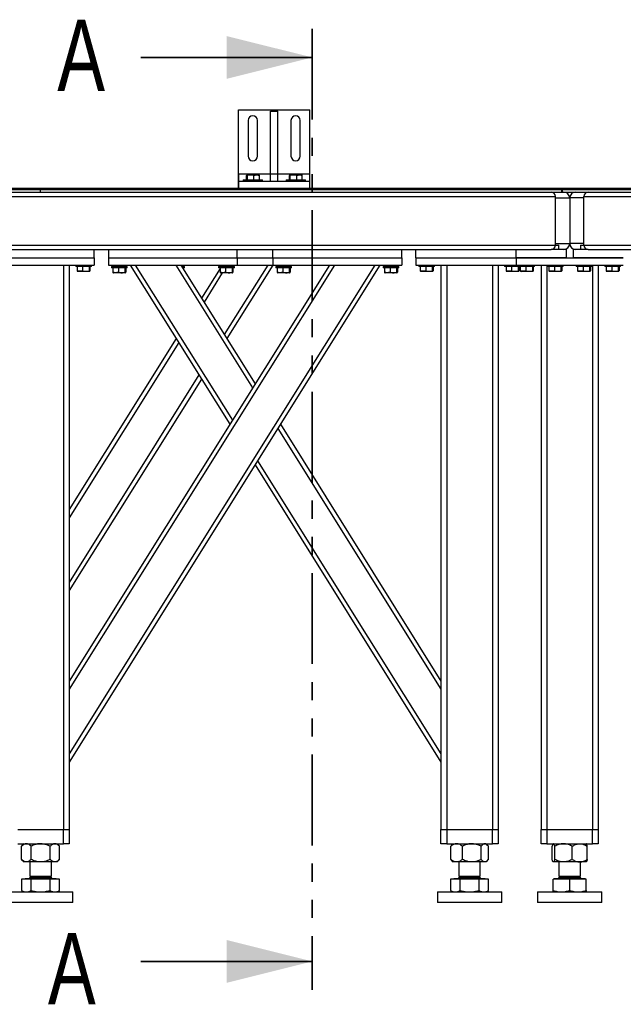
# Model space of a CAD drawing. Header units: millimetres. Extents: x 5 to 589, y 5 to 415.
# Tile 6 of 70: x 109 to 152, y 190 to 259. Entities that reach past the tile are written whole.
import ezdxf

# ---------------------------------------------------------------- set-up
doc = ezdxf.new("R2010")
doc.units = ezdxf.units.MM
doc.linetypes.add('PHANTOM', pattern=[12.7, 6.35, -1.27, 1.27, -1.27, 1.27, -1.27])
doc.layers.add('TRAIT-FORT', color=4, linetype='Continuous', lineweight=25)
doc.styles.add('SLDTEXTSTYLE0', font='TXT', dxfattribs={"width": 0.75})

msp = doc.modelspace()

# ---------------------------------------------------------------- linework, layer by layer
at = {"color": 7, "linetype": 'PHANTOM', "lineweight": 35}
msp.add_line((129.862, 258.035), (129.862, 190.763), dxfattribs=at)
at = {"color": 7, "linetype": 'Continuous', "lineweight": 35}
for p, q in [((117.862, 256.035), (129.862, 256.035)), ((117.862, 192.763), (129.862, 192.763))]:
    msp.add_line(p, q, dxfattribs=at)
for points in [[(129.862, 256.035), (123.862, 257.535), (123.862, 254.535)], [(129.862, 192.763), (123.862, 194.263), (123.862, 191.263)]]:
    msp.add_solid(points, dxfattribs=at)
at = {"layer": 'TRAIT-FORT', "color": 4, "linetype": 'Continuous', "lineweight": 25}
for p, q in [((124.695, 252.377), (129.695, 252.377)), ((124.695, 247.877), (124.695, 252.377)), ((126.945, 252.277), (127.445, 252.277)), ((126.945, 247.877), (126.945, 252.277)), ((127.445, 247.877), (127.445, 252.277)), ((129.695, 247.877), (129.695, 252.377)), ((125.37, 251.627), (125.37, 249.127)), ((126.02, 249.127), (126.02, 251.627)), ((128.37, 251.627), (128.37, 249.127)), ((129.02, 249.127), (129.02, 251.627)), ((124.695, 247.377), (124.695, 247.877)), ((124.695, 247.877), (124.695, 246.877)), ((124.695, 247.877), (126.945, 247.877)), ((125.037, 247.477), (125.037, 247.377)), ((125.037, 247.477), (126.387, 247.477)), ((125.26, 247.477), (125.26, 247.777)), ((125.308, 247.827), (125.284, 247.813)), ((125.308, 247.827), (126.116, 247.827)), ((125.321, 247.477), (125.321, 247.777)), ((125.773, 247.477), (125.773, 247.777)), ((126.14, 247.813), (126.116, 247.827)), ((126.164, 247.477), (126.164, 247.777)), ((126.387, 247.377), (126.387, 247.477)), ((126.945, 247.877), (127.445, 247.877)), ((126.945, 247.377), (126.945, 247.877)), ((127.445, 247.377), (127.445, 247.877)), ((127.445, 247.877), (129.695, 247.877)), ((128.037, 247.477), (128.037, 247.377)), ((128.037, 247.477), (129.387, 247.477)), ((128.26, 247.477), (128.26, 247.777)), ((128.308, 247.827), (128.284, 247.813)), ((128.308, 247.827), (129.116, 247.827)), ((128.321, 247.477), (128.321, 247.777)), ((128.773, 247.477), (128.773, 247.777)), ((129.14, 247.813), (129.116, 247.827)), ((129.164, 247.477), (129.164, 247.777)), ((129.387, 247.377), (129.387, 247.477)), ((129.695, 247.377), (129.695, 247.877)), ((73.345, 246.802), (110.861, 246.802)), ((98.612, 246.877), (158.362, 246.877)), ((98.612, 246.802), (158.362, 246.802)), ((110.861, 246.602), (110.861, 246.802)), ((110.862, 246.802), (147.312, 246.802)), ((110.862, 246.602), (110.862, 246.802)), ((124.695, 246.877), (124.695, 247.377)), ((124.695, 247.377), (129.695, 247.377)), ((126.945, 247.377), (127.445, 247.377)), ((129.695, 246.877), (129.695, 247.377)), ((147.312, 246.602), (147.312, 246.802)), ((147.362, 246.802), (211.362, 246.802)), ((147.362, 246.602), (147.362, 246.802)), ((73.345, 246.602), (110.861, 246.602)), ((73.462, 246.302), (146.862, 246.302)), ((110.861, 246.602), (110.862, 246.602)), ((110.862, 246.602), (147.312, 246.602)), ((146.862, 242.902), (146.862, 246.302)), ((146.862, 246.202), (147.862, 246.202)), ((147.312, 246.602), (147.362, 246.602)), ((147.362, 246.602), (211.362, 246.602)), ((147.862, 246.202), (147.862, 243.002)), ((148.862, 246.202), (147.862, 246.202)), ((148.862, 242.902), (148.862, 246.302)), ((148.862, 246.302), (206.362, 246.302)), ((73.462, 242.902), (146.862, 242.902)), ((73.762, 242.602), (146.562, 242.602)), ((114.612, 242.002), (114.612, 242.602)), ((115.612, 242.602), (115.612, 242.002)), ((124.612, 242.002), (124.612, 242.602)), ((127.112, 242.002), (127.112, 242.602)), ((136.112, 242.002), (136.112, 242.602)), ((137.112, 242.002), (137.112, 242.602)), ((144.112, 242.002), (144.112, 242.602)), ((147.612, 242.602), (146.562, 242.602)), ((146.612, 242.606), (146.612, 242.602)), ((147.112, 242.867), (146.86, 242.867)), ((146.862, 243.002), (147.862, 243.002)), ((146.862, 242.902), (147.075, 242.902)), ((147.075, 242.902), (147.077, 242.902)), ((147.112, 242.867), (147.077, 242.902)), ((147.112, 242.602), (147.112, 242.867)), ((147.612, 242.602), (147.612, 242.002)), ((148.862, 243.002), (147.862, 243.002)), ((149.162, 242.602), (148.112, 242.602)), ((148.112, 242.602), (148.112, 242.002)), ((148.647, 242.902), (148.612, 242.867)), ((148.612, 242.867), (148.612, 242.602)), ((148.864, 242.867), (148.612, 242.867)), ((148.647, 242.902), (148.862, 242.902)), ((148.862, 242.902), (206.362, 242.902)), ((149.112, 242.602), (149.112, 242.606)), ((149.162, 242.602), (206.362, 242.602)), ((107.112, 242.002), (114.612, 242.002)), ((114.612, 242.002), (114.612, 241.502)), ((115.612, 242.002), (115.612, 241.502)), ((115.612, 242.002), (124.612, 242.002)), ((124.612, 242.002), (124.612, 241.502)), ((124.612, 242.002), (127.112, 242.002)), ((127.112, 242.002), (136.112, 242.002)), ((127.112, 242.002), (127.112, 241.502)), ((136.112, 242.002), (136.112, 241.502)), ((137.112, 242.002), (144.112, 242.002)), ((137.112, 242.002), (137.112, 241.502)), ((144.112, 242.002), (151.612, 242.002)), ((144.112, 242.002), (144.112, 241.502)), ((147.612, 242.002), (144.112, 242.002)), ((151.612, 242.002), (148.112, 242.002)), ((107.112, 241.502), (114.612, 241.502)), ((112.462, 241.502), (112.462, 202.002)), ((112.862, 241.502), (112.862, 202.002)), ((134.242, 241.502), (112.862, 207.288)), ((134.595, 241.502), (112.862, 206.721)), ((131.412, 241.502), (112.862, 211.817)), ((131.058, 241.502), (112.862, 212.383)), ((113.312, 241.502), (113.312, 241.402)), ((114.412, 241.402), (113.312, 241.402)), ((113.41, 241.402), (113.41, 241.102)), ((113.801, 241.402), (113.801, 241.102)), ((114.253, 241.402), (114.253, 241.102)), ((114.314, 241.402), (114.314, 241.102)), ((114.412, 241.402), (114.412, 241.502)), ((115.612, 241.502), (124.612, 241.502)), ((115.812, 241.402), (115.812, 241.302)), ((116.912, 241.402), (115.812, 241.402)), ((116.912, 241.302), (115.812, 241.302)), ((115.91, 241.302), (115.91, 241.002)), ((116.112, 241.502), (116.112, 241.402)), ((116.301, 241.302), (116.301, 241.002)), ((116.612, 241.402), (116.612, 241.502)), ((116.753, 241.302), (116.753, 241.002)), ((116.814, 241.302), (116.814, 241.002)), ((116.912, 241.302), (116.912, 241.402)), ((117.129, 241.502), (124.093, 230.356)), ((117.482, 241.502), (124.27, 230.639)), ((120.312, 241.502), (125.685, 232.904)), ((120.666, 241.502), (125.862, 233.187)), ((120.912, 241.402), (120.729, 241.402)), ((120.912, 241.302), (120.791, 241.302)), ((120.814, 241.302), (120.814, 241.265)), ((120.912, 241.302), (120.912, 241.402)), ((123.41, 241.265), (122.112, 239.188)), ((123.312, 241.402), (123.312, 241.302)), ((124.412, 241.402), (123.312, 241.402)), ((124.412, 241.302), (123.312, 241.302)), ((123.41, 241.302), (123.41, 241.002)), ((123.558, 241.502), (123.495, 241.402)), ((123.612, 241.502), (123.612, 241.402)), ((126.742, 241.502), (123.704, 236.641)), ((123.801, 241.302), (123.801, 241.002)), ((127.095, 241.502), (123.881, 236.358)), ((124.112, 241.402), (124.112, 241.502)), ((124.253, 241.302), (124.253, 241.002)), ((124.314, 241.302), (124.314, 241.002)), ((124.412, 241.302), (124.412, 241.402)), ((124.612, 241.502), (127.112, 241.502)), ((127.112, 241.502), (136.112, 241.502)), ((127.312, 241.402), (127.312, 241.302)), ((128.412, 241.402), (127.312, 241.402)), ((128.412, 241.302), (127.312, 241.302)), ((127.41, 241.302), (127.41, 241.002)), ((127.612, 241.502), (127.612, 241.402)), ((127.801, 241.302), (127.801, 241.002)), ((128.112, 241.402), (128.112, 241.502)), ((128.253, 241.302), (128.253, 241.002)), ((128.314, 241.302), (128.314, 241.002)), ((128.412, 241.302), (128.412, 241.402)), ((134.812, 241.402), (134.812, 241.302)), ((135.912, 241.402), (134.812, 241.402)), ((135.912, 241.302), (134.812, 241.302)), ((134.91, 241.302), (134.91, 241.002)), ((135.112, 241.502), (135.112, 241.402)), ((135.301, 241.302), (135.301, 241.002)), ((135.612, 241.402), (135.612, 241.502)), ((135.753, 241.302), (135.753, 241.002)), ((135.814, 241.302), (135.814, 241.002)), ((135.912, 241.302), (135.912, 241.402)), ((137.112, 241.502), (144.112, 241.502)), ((137.312, 241.502), (137.312, 241.402)), ((138.412, 241.402), (137.312, 241.402)), ((137.41, 241.402), (137.41, 241.102)), ((137.801, 241.402), (137.801, 241.102)), ((138.253, 241.402), (138.253, 241.102)), ((138.314, 241.402), (138.314, 241.102)), ((138.412, 241.402), (138.412, 241.502)), ((138.862, 241.502), (138.862, 202.002)), ((139.262, 241.502), (139.262, 202.002)), ((142.462, 241.502), (142.462, 202.002)), ((142.862, 241.502), (142.862, 202.002)), ((143.312, 241.502), (143.312, 241.402)), ((144.314, 241.402), (143.312, 241.402)), ((143.41, 241.402), (143.41, 241.102)), ((143.801, 241.402), (143.801, 241.102)), ((144.112, 241.502), (151.612, 241.502)), ((144.253, 241.402), (144.253, 241.102)), ((144.312, 241.502), (144.312, 241.402)), ((145.412, 241.402), (144.312, 241.402)), ((144.314, 241.402), (144.314, 241.102)), ((144.41, 241.402), (144.41, 241.102)), ((144.801, 241.402), (144.801, 241.102)), ((145.253, 241.402), (145.253, 241.102)), ((145.314, 241.402), (145.314, 241.102)), ((145.412, 241.402), (145.412, 241.502)), ((145.862, 241.502), (145.862, 202.002)), ((146.262, 241.502), (146.262, 202.002)), ((146.312, 241.502), (146.312, 241.402)), ((147.412, 241.402), (146.312, 241.402)), ((146.41, 241.402), (146.41, 241.102)), ((146.801, 241.402), (146.801, 241.102)), ((147.253, 241.402), (147.253, 241.102)), ((147.314, 241.402), (147.314, 241.102)), ((147.412, 241.402), (147.412, 241.502)), ((148.312, 241.502), (148.312, 241.402)), ((149.412, 241.402), (148.312, 241.402)), ((148.41, 241.402), (148.41, 241.102)), ((148.801, 241.402), (148.801, 241.102)), ((149.253, 241.402), (149.253, 241.102)), ((149.314, 241.402), (149.314, 241.102)), ((149.412, 241.402), (149.412, 241.502)), ((149.462, 241.502), (149.462, 202.002)), ((149.862, 241.502), (149.862, 202.002)), ((150.312, 241.502), (150.312, 241.402)), ((151.412, 241.402), (150.312, 241.402)), ((150.41, 241.402), (150.41, 241.102)), ((150.801, 241.402), (150.801, 241.102)), ((151.253, 241.402), (151.253, 241.102)), ((151.314, 241.402), (151.314, 241.102)), ((151.412, 241.402), (151.412, 241.502)), ((113.434, 241.066), (113.458, 241.052)), ((114.266, 241.052), (113.458, 241.052)), ((114.266, 241.052), (114.29, 241.066)), ((115.934, 240.966), (115.958, 240.952)), ((116.766, 240.952), (115.958, 240.952)), ((116.766, 240.952), (116.79, 240.966)), ((123.568, 240.952), (122.289, 238.905)), ((123.434, 240.966), (123.458, 240.952)), ((124.266, 240.952), (123.458, 240.952)), ((124.266, 240.952), (124.29, 240.966)), ((127.434, 240.966), (127.458, 240.952)), ((128.266, 240.952), (127.458, 240.952)), ((128.266, 240.952), (128.29, 240.966)), ((134.934, 240.966), (134.958, 240.952)), ((135.766, 240.952), (134.958, 240.952)), ((135.766, 240.952), (135.79, 240.966)), ((137.434, 241.066), (137.458, 241.052)), ((138.266, 241.052), (137.458, 241.052)), ((138.266, 241.052), (138.29, 241.066)), ((143.434, 241.066), (143.458, 241.052)), ((144.266, 241.052), (143.458, 241.052)), ((144.266, 241.052), (144.29, 241.066)), ((144.434, 241.066), (144.458, 241.052)), ((145.266, 241.052), (144.458, 241.052)), ((145.266, 241.052), (145.29, 241.066)), ((146.434, 241.066), (146.458, 241.052)), ((147.266, 241.052), (146.458, 241.052)), ((147.266, 241.052), (147.29, 241.066)), ((148.434, 241.066), (148.458, 241.052)), ((149.266, 241.052), (148.458, 241.052)), ((149.266, 241.052), (149.29, 241.066)), ((150.434, 241.066), (150.458, 241.052)), ((151.266, 241.052), (150.458, 241.052)), ((151.266, 241.052), (151.29, 241.066)), ((120.343, 236.358), (112.862, 224.385)), ((120.52, 236.075), (112.862, 223.819)), ((121.935, 233.81), (112.862, 219.29)), ((122.112, 233.527), (112.862, 218.724)), ((127.631, 230.356), (138.862, 212.383)), ((127.454, 230.073), (138.862, 211.817)), ((125.862, 227.526), (138.862, 206.721)), ((126.039, 227.809), (138.862, 207.288)), ((109.262, 202.002), (112.462, 202.002)), ((112.462, 201.002), (112.462, 202.002)), ((112.462, 202.002), (112.862, 202.002)), ((112.862, 202.002), (112.862, 201.002)), ((138.862, 201.002), (138.862, 202.002)), ((138.862, 202.002), (139.262, 202.002)), ((139.262, 202.002), (139.262, 201.002)), ((139.262, 202.002), (142.462, 202.002)), ((142.462, 201.002), (142.462, 202.002)), ((142.462, 202.002), (142.862, 202.002)), ((142.862, 202.002), (142.862, 201.002)), ((145.862, 201.002), (145.862, 202.002)), ((145.862, 202.002), (146.262, 202.002)), ((146.262, 202.002), (146.262, 201.002)), ((146.262, 202.002), (149.462, 202.002)), ((149.462, 201.002), (149.462, 202.002)), ((149.462, 202.002), (149.862, 202.002)), ((149.862, 202.002), (149.862, 201.002)), ((109.262, 201.002), (112.462, 201.002)), ((109.712, 201.002), (109.534, 200.824)), ((109.534, 199.9), (109.534, 200.824)), ((110.198, 199.9), (110.198, 200.824)), ((111.526, 199.9), (111.526, 200.824)), ((112.19, 200.824), (112.012, 201.002)), ((112.19, 199.9), (112.19, 200.824)), ((112.862, 201.002), (112.462, 201.002)), ((139.262, 201.002), (138.862, 201.002)), ((139.262, 201.002), (142.462, 201.002)), ((139.547, 199.9), (139.547, 200.824)), ((139.712, 201.002), (139.62, 200.91)), ((140.361, 199.9), (140.361, 200.824)), ((141.677, 199.9), (141.677, 200.824)), ((142.106, 200.908), (142.012, 201.002)), ((142.177, 199.9), (142.177, 200.824)), ((142.862, 201.002), (142.462, 201.002)), ((146.262, 201.002), (145.862, 201.002)), ((146.262, 201.002), (149.462, 201.002)), ((146.632, 199.9), (146.632, 200.824)), ((146.712, 201.002), (146.701, 200.991)), ((146.813, 199.9), (146.813, 200.824)), ((148.043, 199.9), (148.043, 200.824)), ((149.023, 200.991), (149.012, 201.002)), ((149.092, 199.9), (149.092, 200.824)), ((149.862, 201.002), (149.462, 201.002)), ((109.534, 199.9), (109.712, 199.722)), ((112.012, 199.722), (112.19, 199.9)), ((109.866, 199.722), (109.712, 199.722)), ((110.862, 199.722), (109.866, 199.722)), ((110.112, 199.722), (110.112, 198.737)), ((111.858, 199.722), (110.862, 199.722)), ((111.612, 198.737), (111.612, 199.722)), ((112.012, 199.722), (111.858, 199.722)), ((139.62, 199.814), (139.712, 199.722)), ((139.954, 199.722), (139.712, 199.722)), ((141.019, 199.722), (139.954, 199.722)), ((140.112, 199.722), (140.112, 198.737)), ((141.927, 199.722), (141.019, 199.722)), ((141.612, 198.737), (141.612, 199.722)), ((142.012, 199.722), (141.927, 199.722)), ((142.012, 199.722), (142.106, 199.816)), ((146.701, 199.733), (146.712, 199.722)), ((146.723, 199.722), (146.712, 199.722)), ((147.428, 199.722), (146.723, 199.722)), ((147.112, 199.722), (147.112, 198.737)), ((148.568, 199.722), (147.428, 199.722)), ((149.012, 199.722), (148.568, 199.722)), ((148.612, 198.737), (148.612, 199.722)), ((149.012, 199.722), (149.023, 199.733)), ((109.534, 198.522), (109.534, 197.73)), ((110.198, 198.522), (109.534, 198.522)), ((109.794, 198.557), (109.759, 198.522)), ((109.794, 198.562), (109.794, 198.557)), ((109.794, 198.562), (111.929, 198.562)), ((109.794, 198.557), (111.929, 198.557)), ((110.207, 198.737), (110.112, 198.642)), ((110.112, 198.737), (111.612, 198.737)), ((110.112, 198.642), (110.112, 198.612)), ((110.112, 198.642), (110.487, 198.642)), ((110.112, 198.612), (111.612, 198.612)), ((110.198, 197.73), (110.198, 198.522)), ((111.526, 198.522), (110.198, 198.522)), ((110.487, 198.642), (111.612, 198.642)), ((111.612, 198.642), (111.517, 198.737)), ((111.526, 197.73), (111.526, 198.522)), ((112.19, 198.522), (111.526, 198.522)), ((111.612, 198.612), (111.612, 198.642)), ((111.929, 198.557), (111.929, 198.562)), ((111.964, 198.522), (111.929, 198.557)), ((112.19, 197.73), (112.19, 198.522)), ((139.534, 198.522), (139.534, 197.73)), ((140.198, 198.522), (139.534, 198.522)), ((139.794, 198.557), (139.759, 198.522)), ((139.794, 198.562), (139.794, 198.557)), ((139.794, 198.562), (141.929, 198.562)), ((139.794, 198.557), (141.929, 198.557)), ((140.207, 198.737), (140.112, 198.642)), ((140.112, 198.737), (141.612, 198.737)), ((140.112, 198.642), (140.112, 198.612)), ((140.112, 198.642), (140.487, 198.642)), ((140.112, 198.612), (141.612, 198.612)), ((140.198, 197.73), (140.198, 198.522)), ((141.526, 198.522), (140.198, 198.522)), ((140.487, 198.642), (141.612, 198.642)), ((141.612, 198.642), (141.517, 198.737)), ((141.526, 197.73), (141.526, 198.522)), ((142.19, 198.522), (141.526, 198.522)), ((141.612, 198.612), (141.612, 198.642)), ((141.929, 198.557), (141.929, 198.562)), ((141.964, 198.522), (141.929, 198.557)), ((142.19, 197.73), (142.19, 198.522)), ((146.712, 197.73), (146.712, 198.522)), ((147.862, 198.522), (146.712, 198.522)), ((146.794, 198.557), (146.759, 198.522)), ((146.794, 198.562), (146.794, 198.557)), ((146.794, 198.562), (148.929, 198.562)), ((146.794, 198.557), (148.929, 198.557)), ((147.207, 198.737), (147.112, 198.642)), ((147.112, 198.737), (148.612, 198.737)), ((147.112, 198.642), (147.112, 198.612)), ((147.112, 198.642), (148.612, 198.642)), ((147.112, 198.612), (148.612, 198.612)), ((147.862, 197.73), (147.862, 198.522)), ((149.012, 198.522), (147.862, 198.522)), ((148.612, 198.642), (148.517, 198.737)), ((148.612, 198.612), (148.612, 198.642)), ((148.929, 198.557), (148.929, 198.562)), ((148.964, 198.522), (148.929, 198.557)), ((149.012, 197.73), (149.012, 198.522)), ((108.612, 197.627), (113.112, 197.627)), ((109.534, 197.73), (109.712, 197.627)), ((112.012, 197.627), (112.19, 197.73)), ((113.112, 196.877), (113.112, 197.627)), ((138.612, 197.627), (138.612, 196.877)), ((138.612, 197.627), (143.112, 197.627)), ((139.534, 197.73), (139.712, 197.627)), ((142.012, 197.627), (142.19, 197.73)), ((143.112, 196.877), (143.112, 197.627)), ((145.612, 197.627), (145.612, 196.877)), ((145.612, 197.627), (147.862, 197.627)), ((147.862, 197.627), (150.112, 197.627)), ((150.112, 196.877), (150.112, 197.627)), ((113.112, 196.877), (108.612, 196.877)), ((143.112, 196.877), (138.612, 196.877)), ((150.112, 196.877), (145.612, 196.877))]:
    msp.add_line(p, q, dxfattribs=at)
for centre, radius, start, end in [((125.695, 251.627), 0.325, 0, 180), ((128.695, 251.627), 0.325, 0, 180), ((125.695, 249.127), 0.325, 180, 0), ((128.695, 249.127), 0.325, 180, 0), ((146.562, 246.302), 0.3, 0, 90), ((147.462, 246.202), 0.4, 0, 90), ((148.262, 246.202), 0.4, 90, 180), ((149.162, 246.302), 0.3, 90, 180), ((146.562, 242.902), 0.3, 270, 0), ((147.462, 243.002), 0.4, 270, 0), ((148.262, 243.002), 0.4, 180, 270), ((149.162, 242.902), 0.3, 180, 270), ((110.062, 198.612), 0.05, 270, 0), ((111.662, 198.612), 0.05, 180, 270), ((140.062, 198.612), 0.05, 270, 0), ((141.662, 198.612), 0.05, 180, 270), ((147.062, 198.612), 0.05, 270, 0), ((148.662, 198.612), 0.05, 180, 270)]:
    msp.add_arc(centre, radius, start, end, dxfattribs=at)
for points, knots in [([(125.321, 247.777), (125.313, 247.792), (125.3, 247.817), (125.282, 247.815), (125.269, 247.797), (125.262, 247.781), (125.26, 247.777)], [0, 0, 0, 0, 0.385549, 0.637642, 0.896546, 1, 1, 1, 1]), ([(125.773, 247.777), (125.733, 247.788), (125.654, 247.81), (125.536, 247.818), (125.424, 247.806), (125.355, 247.787), (125.321, 247.777)], [0, 0, 0, 0, 0.264605, 0.534948, 0.765343, 1, 1, 1, 1]), ([(125.773, 247.777), (125.807, 247.788), (125.875, 247.81), (125.977, 247.818), (126.074, 247.806), (126.134, 247.787), (126.164, 247.777)], [0, 0, 0, 0, 0.264605, 0.534948, 0.765343, 1, 1, 1, 1]), ([(126.164, 247.777), (126.156, 247.795), (126.148, 247.813), (126.14, 247.813), (126.14, 247.813)], [0, 0, 0, 0, 0.977492, 1, 1, 1, 1]), ([(128.321, 247.777), (128.313, 247.792), (128.3, 247.817), (128.282, 247.815), (128.269, 247.797), (128.262, 247.781), (128.26, 247.777)], [0, 0, 0, 0, 0.385549, 0.637642, 0.896546, 1, 1, 1, 1]), ([(128.773, 247.777), (128.733, 247.788), (128.654, 247.81), (128.536, 247.818), (128.424, 247.806), (128.355, 247.787), (128.321, 247.777)], [0, 0, 0, 0, 0.264605, 0.534948, 0.765343, 1, 1, 1, 1]), ([(128.773, 247.777), (128.807, 247.788), (128.875, 247.81), (128.977, 247.818), (129.074, 247.806), (129.134, 247.787), (129.164, 247.777)], [0, 0, 0, 0, 0.264605, 0.534948, 0.765343, 1, 1, 1, 1]), ([(129.164, 247.777), (129.156, 247.795), (129.148, 247.813), (129.14, 247.813), (129.14, 247.813)], [0, 0, 0, 0, 0.977492, 1, 1, 1, 1]), ([(113.41, 241.102), (113.418, 241.084), (113.425, 241.066), (113.434, 241.067), (113.434, 241.067)], [0, 0, 0, 0, 0.977492, 1, 1, 1, 1]), ([(113.801, 241.102), (113.767, 241.091), (113.699, 241.069), (113.597, 241.061), (113.5, 241.073), (113.44, 241.092), (113.41, 241.102)], [0, 0, 0, 0, 0.264605, 0.534948, 0.765343, 1, 1, 1, 1]), ([(113.801, 241.102), (113.841, 241.091), (113.92, 241.069), (114.037, 241.061), (114.15, 241.073), (114.219, 241.092), (114.253, 241.102)], [0, 0, 0, 0, 0.2646049, 0.5349477, 0.7653431, 1, 1, 1, 1]), ([(114.253, 241.102), (114.261, 241.087), (114.274, 241.062), (114.292, 241.064), (114.305, 241.082), (114.312, 241.098), (114.314, 241.102)], [0, 0, 0, 0, 0.385549, 0.637642, 0.896546, 1, 1, 1, 1]), ([(115.91, 241.002), (115.918, 240.984), (115.925, 240.966), (115.934, 240.967), (115.934, 240.967)], [0, 0, 0, 0, 0.977492, 1, 1, 1, 1]), ([(116.301, 241.002), (116.267, 240.991), (116.199, 240.969), (116.097, 240.961), (116, 240.973), (115.94, 240.992), (115.91, 241.002)], [0, 0, 0, 0, 0.264605, 0.534948, 0.765343, 1, 1, 1, 1]), ([(116.301, 241.002), (116.341, 240.991), (116.42, 240.969), (116.537, 240.961), (116.65, 240.973), (116.719, 240.992), (116.753, 241.002)], [0, 0, 0, 0, 0.2646049, 0.5349477, 0.7653431, 1, 1, 1, 1]), ([(116.753, 241.002), (116.761, 240.987), (116.774, 240.962), (116.792, 240.964), (116.805, 240.982), (116.812, 240.998), (116.814, 241.002)], [0, 0, 0, 0, 0.385549, 0.637642, 0.896546, 1, 1, 1, 1]), ([(123.41, 241.002), (123.418, 240.984), (123.425, 240.966), (123.434, 240.967), (123.434, 240.967)], [0, 0, 0, 0, 0.977492, 1, 1, 1, 1]), ([(123.801, 241.002), (123.767, 240.991), (123.699, 240.969), (123.597, 240.961), (123.5, 240.973), (123.44, 240.992), (123.41, 241.002)], [0, 0, 0, 0, 0.264605, 0.534948, 0.765343, 1, 1, 1, 1]), ([(123.801, 241.002), (123.841, 240.991), (123.92, 240.969), (124.037, 240.961), (124.15, 240.973), (124.219, 240.992), (124.253, 241.002)], [0, 0, 0, 0, 0.2646049, 0.5349477, 0.7653431, 1, 1, 1, 1]), ([(124.253, 241.002), (124.261, 240.987), (124.274, 240.962), (124.292, 240.964), (124.305, 240.982), (124.312, 240.998), (124.314, 241.002)], [0, 0, 0, 0, 0.385549, 0.637642, 0.896546, 1, 1, 1, 1]), ([(127.41, 241.002), (127.418, 240.984), (127.425, 240.966), (127.434, 240.967), (127.434, 240.967)], [0, 0, 0, 0, 0.977492, 1, 1, 1, 1]), ([(127.801, 241.002), (127.767, 240.991), (127.699, 240.969), (127.597, 240.961), (127.5, 240.973), (127.44, 240.992), (127.41, 241.002)], [0, 0, 0, 0, 0.264605, 0.534948, 0.765343, 1, 1, 1, 1]), ([(127.801, 241.002), (127.841, 240.991), (127.92, 240.969), (128.037, 240.961), (128.15, 240.973), (128.219, 240.992), (128.253, 241.002)], [0, 0, 0, 0, 0.2646049, 0.5349477, 0.7653431, 1, 1, 1, 1]), ([(128.253, 241.002), (128.261, 240.987), (128.274, 240.962), (128.292, 240.964), (128.305, 240.982), (128.312, 240.998), (128.314, 241.002)], [0, 0, 0, 0, 0.385549, 0.637642, 0.896546, 1, 1, 1, 1]), ([(134.91, 241.002), (134.918, 240.984), (134.925, 240.966), (134.934, 240.967), (134.934, 240.967)], [0, 0, 0, 0, 0.977492, 1, 1, 1, 1]), ([(135.301, 241.002), (135.267, 240.991), (135.199, 240.969), (135.097, 240.961), (135, 240.973), (134.94, 240.992), (134.91, 241.002)], [0, 0, 0, 0, 0.264605, 0.534948, 0.765343, 1, 1, 1, 1]), ([(135.301, 241.002), (135.341, 240.991), (135.42, 240.969), (135.537, 240.961), (135.65, 240.973), (135.719, 240.992), (135.753, 241.002)], [0, 0, 0, 0, 0.2646049, 0.5349477, 0.7653431, 1, 1, 1, 1]), ([(135.753, 241.002), (135.761, 240.987), (135.774, 240.962), (135.792, 240.964), (135.805, 240.982), (135.812, 240.998), (135.814, 241.002)], [0, 0, 0, 0, 0.385549, 0.637642, 0.896546, 1, 1, 1, 1]), ([(137.41, 241.102), (137.418, 241.084), (137.425, 241.066), (137.434, 241.067), (137.434, 241.067)], [0, 0, 0, 0, 0.977492, 1, 1, 1, 1]), ([(137.801, 241.102), (137.767, 241.091), (137.699, 241.069), (137.597, 241.061), (137.5, 241.073), (137.44, 241.092), (137.41, 241.102)], [0, 0, 0, 0, 0.264605, 0.534948, 0.765343, 1, 1, 1, 1]), ([(137.801, 241.102), (137.841, 241.091), (137.92, 241.069), (138.037, 241.061), (138.15, 241.073), (138.219, 241.092), (138.253, 241.102)], [0, 0, 0, 0, 0.2646049, 0.5349477, 0.7653431, 1, 1, 1, 1]), ([(138.253, 241.102), (138.261, 241.087), (138.274, 241.062), (138.292, 241.064), (138.305, 241.082), (138.312, 241.098), (138.314, 241.102)], [0, 0, 0, 0, 0.385549, 0.637642, 0.896546, 1, 1, 1, 1]), ([(143.41, 241.102), (143.418, 241.084), (143.425, 241.066), (143.434, 241.067), (143.434, 241.067)], [0, 0, 0, 0, 0.977492, 1, 1, 1, 1]), ([(143.801, 241.102), (143.767, 241.091), (143.699, 241.069), (143.597, 241.061), (143.5, 241.073), (143.44, 241.092), (143.41, 241.102)], [0, 0, 0, 0, 0.264605, 0.534948, 0.765343, 1, 1, 1, 1]), ([(143.801, 241.102), (143.841, 241.091), (143.92, 241.069), (144.037, 241.061), (144.15, 241.073), (144.219, 241.092), (144.253, 241.102)], [0, 0, 0, 0, 0.2646049, 0.5349477, 0.7653431, 1, 1, 1, 1]), ([(144.253, 241.102), (144.261, 241.087), (144.274, 241.062), (144.292, 241.064), (144.305, 241.082), (144.312, 241.098), (144.314, 241.102)], [0, 0, 0, 0, 0.385549, 0.637642, 0.896546, 1, 1, 1, 1]), ([(144.41, 241.102), (144.418, 241.084), (144.425, 241.066), (144.434, 241.067), (144.434, 241.067)], [0, 0, 0, 0, 0.977492, 1, 1, 1, 1]), ([(144.801, 241.102), (144.767, 241.091), (144.699, 241.069), (144.597, 241.061), (144.5, 241.073), (144.44, 241.092), (144.41, 241.102)], [0, 0, 0, 0, 0.264605, 0.534948, 0.765343, 1, 1, 1, 1]), ([(144.801, 241.102), (144.841, 241.091), (144.92, 241.069), (145.037, 241.061), (145.15, 241.073), (145.219, 241.092), (145.253, 241.102)], [0, 0, 0, 0, 0.2646049, 0.5349477, 0.7653431, 1, 1, 1, 1]), ([(145.253, 241.102), (145.261, 241.087), (145.274, 241.062), (145.292, 241.064), (145.305, 241.082), (145.312, 241.098), (145.314, 241.102)], [0, 0, 0, 0, 0.385549, 0.637642, 0.896546, 1, 1, 1, 1]), ([(146.41, 241.102), (146.418, 241.084), (146.425, 241.066), (146.434, 241.067), (146.434, 241.067)], [0, 0, 0, 0, 0.977492, 1, 1, 1, 1]), ([(146.801, 241.102), (146.767, 241.091), (146.699, 241.069), (146.597, 241.061), (146.5, 241.073), (146.44, 241.092), (146.41, 241.102)], [0, 0, 0, 0, 0.264605, 0.534948, 0.765343, 1, 1, 1, 1]), ([(146.801, 241.102), (146.841, 241.091), (146.92, 241.069), (147.037, 241.061), (147.15, 241.073), (147.219, 241.092), (147.253, 241.102)], [0, 0, 0, 0, 0.2646049, 0.5349477, 0.7653431, 1, 1, 1, 1]), ([(147.253, 241.102), (147.261, 241.087), (147.274, 241.062), (147.292, 241.064), (147.305, 241.082), (147.312, 241.098), (147.314, 241.102)], [0, 0, 0, 0, 0.385549, 0.637642, 0.896546, 1, 1, 1, 1]), ([(148.41, 241.102), (148.418, 241.084), (148.425, 241.066), (148.434, 241.067), (148.434, 241.067)], [0, 0, 0, 0, 0.977492, 1, 1, 1, 1]), ([(148.801, 241.102), (148.767, 241.091), (148.699, 241.069), (148.597, 241.061), (148.5, 241.073), (148.44, 241.092), (148.41, 241.102)], [0, 0, 0, 0, 0.264605, 0.534948, 0.765343, 1, 1, 1, 1]), ([(148.801, 241.102), (148.841, 241.091), (148.92, 241.069), (149.037, 241.061), (149.15, 241.073), (149.219, 241.092), (149.253, 241.102)], [0, 0, 0, 0, 0.2646049, 0.5349477, 0.7653431, 1, 1, 1, 1]), ([(149.253, 241.102), (149.261, 241.087), (149.274, 241.062), (149.292, 241.064), (149.305, 241.082), (149.312, 241.098), (149.314, 241.102)], [0, 0, 0, 0, 0.385549, 0.637642, 0.896546, 1, 1, 1, 1]), ([(150.41, 241.102), (150.418, 241.084), (150.425, 241.066), (150.434, 241.067), (150.434, 241.067)], [0, 0, 0, 0, 0.977492, 1, 1, 1, 1]), ([(150.801, 241.102), (150.767, 241.091), (150.699, 241.069), (150.597, 241.061), (150.5, 241.073), (150.44, 241.092), (150.41, 241.102)], [0, 0, 0, 0, 0.264605, 0.534948, 0.765343, 1, 1, 1, 1]), ([(150.801, 241.102), (150.841, 241.091), (150.92, 241.069), (151.037, 241.061), (151.15, 241.073), (151.219, 241.092), (151.253, 241.102)], [0, 0, 0, 0, 0.2646049, 0.5349477, 0.7653431, 1, 1, 1, 1]), ([(151.253, 241.102), (151.261, 241.087), (151.274, 241.062), (151.292, 241.064), (151.305, 241.082), (151.312, 241.098), (151.314, 241.102)], [0, 0, 0, 0, 0.385549, 0.637642, 0.896546, 1, 1, 1, 1]), ([(109.866, 201.002), (109.837, 200.999), (109.779, 200.994), (109.694, 200.955), (109.612, 200.898), (109.56, 200.849), (109.534, 200.824)], [0, 0, 0, 0, 0.249578, 0.504364, 0.751047, 1, 1, 1, 1]), ([(110.198, 200.824), (110.153, 200.866), (110.084, 200.929), (109.985, 200.981), (109.92, 201), (109.88, 201.001), (109.866, 201.002)], [0, 0, 0, 0, 0.432045, 0.654349, 0.879653, 1, 1, 1, 1]), ([(110.862, 201.002), (110.85, 201.002), (110.757, 201.001), (110.58, 200.976), (110.371, 200.907), (110.247, 200.847), (110.198, 200.824)], [0, 0, 0, 0, 0.0504, 0.402614, 0.767588, 1, 1, 1, 1]), ([(111.526, 200.824), (111.448, 200.86), (111.305, 200.926), (111.081, 200.989), (110.936, 200.998), (110.862, 201.002)], [0, 0, 0, 0, 0.3707742, 0.6811819, 1, 1, 1, 1]), ([(111.858, 201.002), (111.829, 200.999), (111.771, 200.994), (111.686, 200.955), (111.604, 200.898), (111.552, 200.849), (111.526, 200.824)], [0, 0, 0, 0, 0.249578, 0.504364, 0.751047, 1, 1, 1, 1]), ([(112.19, 200.824), (112.144, 200.866), (112.076, 200.929), (111.977, 200.981), (111.912, 201), (111.872, 201.001), (111.858, 201.002)], [0, 0, 0, 0, 0.432045, 0.654349, 0.879653, 1, 1, 1, 1]), ([(139.954, 201.002), (139.919, 200.999), (139.847, 200.994), (139.743, 200.955), (139.642, 200.898), (139.578, 200.849), (139.547, 200.824)], [0, 0, 0, 0, 0.249578, 0.504364, 0.751047, 1, 1, 1, 1]), ([(139.62, 200.909), (139.615, 200.904), (139.59, 200.882), (139.566, 200.85), (139.547, 200.824)], [0, 0, 0, 0, 0.191471, 1, 1, 1, 1]), ([(140.361, 200.824), (140.306, 200.866), (140.221, 200.929), (140.1, 200.981), (140.02, 201), (139.971, 201.001), (139.954, 201.002)], [0, 0, 0, 0, 0.432045, 0.654349, 0.879653, 1, 1, 1, 1]), ([(141.019, 201.002), (141.008, 201.002), (140.915, 201.001), (140.74, 200.976), (140.533, 200.907), (140.409, 200.847), (140.361, 200.824)], [0, 0, 0, 0, 0.0504, 0.402614, 0.767588, 1, 1, 1, 1]), ([(141.677, 200.824), (141.6, 200.86), (141.458, 200.926), (141.236, 200.989), (141.092, 200.998), (141.019, 201.002)], [0, 0, 0, 0, 0.370774, 0.681182, 1, 1, 1, 1]), ([(141.927, 201.002), (141.905, 200.999), (141.861, 200.994), (141.797, 200.955), (141.735, 200.898), (141.696, 200.849), (141.677, 200.824)], [0, 0, 0, 0, 0.249578, 0.504364, 0.751047, 1, 1, 1, 1]), ([(142.177, 200.824), (142.143, 200.866), (142.091, 200.929), (142.017, 200.981), (141.968, 201), (141.938, 201.001), (141.927, 201.002)], [0, 0, 0, 0, 0.4320454, 0.6543493, 0.8796534, 1, 1, 1, 1]), ([(146.723, 201.002), (146.721, 201.002), (146.708, 201.001), (146.684, 200.976), (146.656, 200.907), (146.639, 200.847), (146.632, 200.824)], [0, 0, 0, 0, 0.0503996, 0.4026135, 0.7675885, 1, 1, 1, 1]), ([(146.813, 200.824), (146.803, 200.86), (146.783, 200.926), (146.753, 200.989), (146.733, 200.998), (146.723, 201.002)], [0, 0, 0, 0, 0.370774, 0.681182, 1, 1, 1, 1]), ([(147.428, 201.002), (147.375, 200.999), (147.267, 200.994), (147.11, 200.955), (146.958, 200.898), (146.862, 200.849), (146.813, 200.824)], [0, 0, 0, 0, 0.249578, 0.504364, 0.751047, 1, 1, 1, 1]), ([(148.043, 200.824), (147.959, 200.866), (147.832, 200.929), (147.649, 200.981), (147.528, 201), (147.454, 201.001), (147.428, 201.002)], [0, 0, 0, 0, 0.432045, 0.654349, 0.879653, 1, 1, 1, 1]), ([(148.043, 200.824), (148.115, 200.866), (148.224, 200.929), (148.38, 200.981), (148.483, 201), (148.546, 201.001), (148.568, 201.002)], [0, 0, 0, 0, 0.432045, 0.654349, 0.879653, 1, 1, 1, 1]), ([(148.568, 201.002), (148.613, 200.999), (148.705, 200.994), (148.839, 200.955), (148.969, 200.898), (149.051, 200.849), (149.092, 200.824)], [0, 0, 0, 0, 0.249578, 0.504364, 0.751047, 1, 1, 1, 1]), ([(149.092, 200.824), (149.081, 200.86), (149.062, 200.925), (149.038, 200.978), (149.026, 200.985), (149.023, 200.987)], [0, 0, 0, 0, 0.480703, 0.883143, 1, 1, 1, 1]), ([(109.866, 199.722), (109.837, 199.725), (109.779, 199.73), (109.694, 199.769), (109.612, 199.826), (109.56, 199.875), (109.534, 199.9)], [0, 0, 0, 0, 0.249578, 0.504364, 0.751047, 1, 1, 1, 1]), ([(110.198, 199.9), (110.153, 199.858), (110.084, 199.795), (109.985, 199.744), (109.92, 199.724), (109.88, 199.723), (109.866, 199.722)], [0, 0, 0, 0, 0.432045, 0.654349, 0.879653, 1, 1, 1, 1]), ([(110.862, 199.722), (110.85, 199.722), (110.757, 199.723), (110.58, 199.748), (110.371, 199.817), (110.247, 199.877), (110.198, 199.9)], [0, 0, 0, 0, 0.0504, 0.402614, 0.767588, 1, 1, 1, 1]), ([(111.526, 199.9), (111.448, 199.864), (111.305, 199.798), (111.081, 199.735), (110.936, 199.726), (110.862, 199.722)], [0, 0, 0, 0, 0.3707742, 0.6811819, 1, 1, 1, 1]), ([(111.858, 199.722), (111.829, 199.725), (111.771, 199.73), (111.686, 199.769), (111.604, 199.826), (111.552, 199.875), (111.526, 199.9)], [0, 0, 0, 0, 0.249578, 0.504364, 0.751047, 1, 1, 1, 1]), ([(112.19, 199.9), (112.144, 199.858), (112.076, 199.795), (111.977, 199.744), (111.912, 199.724), (111.872, 199.723), (111.858, 199.722)], [0, 0, 0, 0, 0.432045, 0.654349, 0.879653, 1, 1, 1, 1]), ([(139.954, 199.722), (139.919, 199.725), (139.847, 199.73), (139.743, 199.769), (139.642, 199.826), (139.578, 199.875), (139.547, 199.9)], [0, 0, 0, 0, 0.249578, 0.504364, 0.751047, 1, 1, 1, 1]), ([(139.62, 199.815), (139.615, 199.82), (139.59, 199.842), (139.566, 199.874), (139.547, 199.9)], [0, 0, 0, 0, 0.191471, 1, 1, 1, 1]), ([(140.361, 199.9), (140.306, 199.858), (140.221, 199.795), (140.1, 199.744), (140.02, 199.724), (139.971, 199.723), (139.954, 199.722)], [0, 0, 0, 0, 0.432045, 0.654349, 0.879653, 1, 1, 1, 1]), ([(141.019, 199.722), (141.008, 199.722), (140.915, 199.723), (140.74, 199.748), (140.533, 199.817), (140.409, 199.877), (140.361, 199.9)], [0, 0, 0, 0, 0.0504, 0.402614, 0.767588, 1, 1, 1, 1]), ([(141.677, 199.9), (141.6, 199.864), (141.458, 199.798), (141.236, 199.735), (141.092, 199.726), (141.019, 199.722)], [0, 0, 0, 0, 0.370774, 0.681182, 1, 1, 1, 1]), ([(141.927, 199.722), (141.905, 199.725), (141.861, 199.73), (141.797, 199.769), (141.735, 199.826), (141.696, 199.875), (141.677, 199.9)], [0, 0, 0, 0, 0.249578, 0.504364, 0.751047, 1, 1, 1, 1]), ([(142.177, 199.9), (142.143, 199.858), (142.091, 199.795), (142.017, 199.744), (141.968, 199.724), (141.938, 199.723), (141.927, 199.722)], [0, 0, 0, 0, 0.432045, 0.654349, 0.879653, 1, 1, 1, 1]), ([(146.723, 199.722), (146.721, 199.722), (146.708, 199.723), (146.684, 199.748), (146.656, 199.817), (146.639, 199.877), (146.632, 199.9)], [0, 0, 0, 0, 0.0504, 0.402614, 0.767588, 1, 1, 1, 1]), ([(146.813, 199.9), (146.803, 199.864), (146.783, 199.798), (146.753, 199.735), (146.733, 199.726), (146.723, 199.722)], [0, 0, 0, 0, 0.370774, 0.681182, 1, 1, 1, 1]), ([(147.428, 199.722), (147.375, 199.725), (147.267, 199.73), (147.11, 199.769), (146.958, 199.826), (146.862, 199.875), (146.813, 199.9)], [0, 0, 0, 0, 0.249578, 0.504364, 0.751047, 1, 1, 1, 1]), ([(148.043, 199.9), (147.959, 199.858), (147.832, 199.795), (147.649, 199.744), (147.528, 199.724), (147.454, 199.723), (147.428, 199.722)], [0, 0, 0, 0, 0.432045, 0.654349, 0.879653, 1, 1, 1, 1]), ([(148.043, 199.9), (148.115, 199.858), (148.224, 199.795), (148.38, 199.744), (148.483, 199.724), (148.546, 199.723), (148.568, 199.722)], [0, 0, 0, 0, 0.432045, 0.654349, 0.879653, 1, 1, 1, 1]), ([(148.568, 199.722), (148.613, 199.725), (148.705, 199.73), (148.839, 199.769), (148.969, 199.826), (149.051, 199.875), (149.092, 199.9)], [0, 0, 0, 0, 0.249578, 0.504364, 0.751047, 1, 1, 1, 1]), ([(149.092, 199.9), (149.081, 199.865), (149.062, 199.8), (149.038, 199.746), (149.026, 199.739), (149.023, 199.737)], [0, 0, 0, 0, 0.480703, 0.883143, 1, 1, 1, 1]), ([(109.534, 197.73), (109.588, 197.701), (109.697, 197.643), (109.809, 197.632), (109.866, 197.627)], [0, 0, 0, 0, 0.495458, 1, 1, 1, 1]), ([(109.866, 197.627), (109.922, 197.632), (110.034, 197.643), (110.143, 197.701), (110.198, 197.73)], [0, 0, 0, 0, 0.494511, 1, 1, 1, 1]), ([(110.198, 197.73), (110.306, 197.701), (110.523, 197.643), (110.748, 197.632), (110.862, 197.627)], [0, 0, 0, 0, 0.495458, 1, 1, 1, 1]), ([(110.862, 197.627), (110.973, 197.632), (111.198, 197.643), (111.416, 197.701), (111.526, 197.73)], [0, 0, 0, 0, 0.4945107, 1, 1, 1, 1]), ([(111.526, 197.73), (111.58, 197.701), (111.689, 197.643), (111.801, 197.632), (111.858, 197.627)], [0, 0, 0, 0, 0.495458, 1, 1, 1, 1]), ([(111.858, 197.627), (111.914, 197.632), (112.026, 197.643), (112.135, 197.701), (112.19, 197.73)], [0, 0, 0, 0, 0.494511, 1, 1, 1, 1]), ([(139.534, 197.73), (139.588, 197.701), (139.697, 197.643), (139.809, 197.632), (139.866, 197.627)], [0, 0, 0, 0, 0.495458, 1, 1, 1, 1]), ([(139.866, 197.627), (139.922, 197.632), (140.034, 197.643), (140.143, 197.701), (140.198, 197.73)], [0, 0, 0, 0, 0.494511, 1, 1, 1, 1]), ([(140.198, 197.73), (140.306, 197.701), (140.523, 197.643), (140.748, 197.632), (140.862, 197.627)], [0, 0, 0, 0, 0.495458, 1, 1, 1, 1]), ([(140.862, 197.627), (140.973, 197.632), (141.198, 197.643), (141.416, 197.701), (141.526, 197.73)], [0, 0, 0, 0, 0.4945107, 1, 1, 1, 1]), ([(141.526, 197.73), (141.58, 197.701), (141.689, 197.643), (141.801, 197.632), (141.858, 197.627)], [0, 0, 0, 0, 0.495458, 1, 1, 1, 1]), ([(141.858, 197.627), (141.914, 197.632), (142.026, 197.643), (142.135, 197.701), (142.19, 197.73)], [0, 0, 0, 0, 0.494511, 1, 1, 1, 1]), ([(146.712, 197.73), (146.805, 197.701), (146.994, 197.643), (147.189, 197.632), (147.287, 197.627)], [0, 0, 0, 0, 0.495458, 1, 1, 1, 1]), ([(146.712, 197.627), (146.712, 197.632), (146.712, 197.643), (146.712, 197.701), (146.712, 197.73)], [0, 0, 0, 0, 0.494511, 1, 1, 1, 1]), ([(147.287, 197.627), (147.383, 197.632), (147.578, 197.643), (147.767, 197.701), (147.862, 197.73)], [0, 0, 0, 0, 0.494511, 1, 1, 1, 1]), ([(147.862, 197.73), (147.955, 197.701), (148.144, 197.643), (148.339, 197.632), (148.437, 197.627)], [0, 0, 0, 0, 0.495458, 1, 1, 1, 1]), ([(148.437, 197.627), (148.533, 197.632), (148.728, 197.643), (148.917, 197.701), (149.012, 197.73)], [0, 0, 0, 0, 0.4945107, 1, 1, 1, 1]), ([(149.012, 197.73), (149.012, 197.701), (149.012, 197.643), (149.012, 197.632), (149.012, 197.627)], [0, 0, 0, 0, 0.495458, 1, 1, 1, 1])]:
    msp.add_open_spline(points, degree=3, knots=knots, dxfattribs=at)

# ---------------------------------------------------------------- texts
at = {"color": 7, "linetype": 'Continuous', "char_height": 5, "attachment_point": 1, "style": 'SLDTEXTSTYLE0'}
for insert in [(112.023, 258.677), (111.371, 194.761)]:
    msp.add_mtext('A', dxfattribs=dict(at, insert=insert))

doc.saveas('drawing.dxf')
